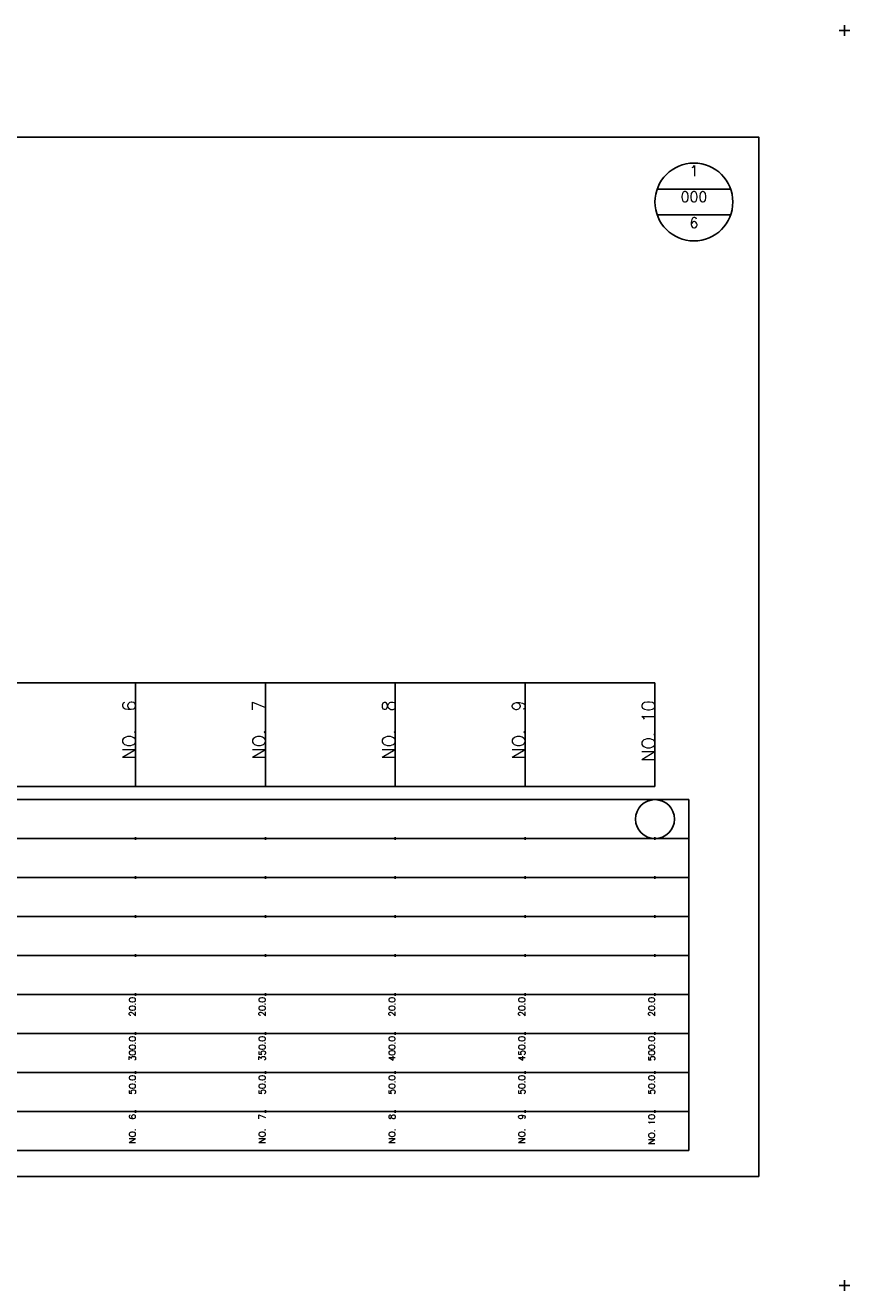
# Model space of a CAD drawing. Extents: x -504 to 685, y -2 to 2900.
# Tile 3 of 12: x 367 to 685, y -2 to 485. Entities that reach past the tile are written whole.
import ezdxf
from ezdxf.enums import TextEntityAlignment as Align

# ---------------------------------------------------------------- set-up
doc = ezdxf.new("R2010")
doc.units = 0
doc.header["$LTSCALE"] = 5
for name, color, linetype in [('BOX', 5, 'CONTINUOUS'), ('DT1', 3, 'CONTINUOUS'), ('DT2', 6, 'CONTINUOUS'), ('LT1', 4, 'CONTINUOUS'), ('ST1', 7, 'CONTINUOUS')]:
    doc.layers.add(name, color=color, linetype=linetype)
doc.styles.add('GHS', font='ROMANS.shx', dxfattribs={"bigfont": 'GHS.shx'})

msp = doc.modelspace()

# ---------------------------------------------------------------- linework, layer by layer
at = {"layer": 'BOX'}
msp.add_lwpolyline([(50, 42), (650, 42), (650, 442), (50, 442), (50, 42)], dxfattribs=at)
at = {"layer": 'LT1'}
for p, q in [((410, 192), (410, 232)), ((460, 192), (460, 232)), ((510, 192), (510, 232)), ((560, 192), (560, 232)), ((610, 192), (610, 232)), ((410, 225.69), (410, 226.69)), ((460, 225.69), (460, 226.69)), ((510, 225.69), (510, 226.69)), ((560, 225.69), (560, 226.69)), ((610, 225.69), (610, 226.69)), ((110, 192), (610, 192)), ((410, 171.5), (410, 172.5)), ((460, 171.5), (460, 172.5)), ((510, 171.5), (510, 172.5)), ((560, 171.5), (560, 172.5)), ((610, 171.5), (610, 172.5)), ((410, 156.5), (410, 157.5)), ((460, 156.5), (460, 157.5)), ((510, 156.5), (510, 157.5)), ((560, 156.5), (560, 157.5)), ((610, 156.5), (610, 157.5)), ((410, 141.5), (410, 142.5)), ((460, 141.5), (460, 142.5)), ((510, 141.5), (510, 142.5)), ((560, 141.5), (560, 142.5)), ((610, 141.5), (610, 142.5)), ((410, 126.5), (410, 127.5)), ((460, 126.5), (460, 127.5)), ((510, 126.5), (510, 127.5)), ((560, 126.5), (560, 127.5)), ((610, 126.5), (610, 127.5)), ((410, 111.5), (410, 112.5)), ((460, 111.5), (460, 112.5)), ((510, 111.5), (510, 112.5)), ((560, 111.5), (560, 112.5)), ((610, 111.5), (610, 112.5)), ((410, 96.5), (410, 97.5)), ((460, 96.5), (460, 97.5)), ((510, 96.5), (510, 97.5)), ((560, 96.5), (560, 97.5)), ((610, 96.5), (610, 97.5)), ((410, 81.5), (410, 82.5)), ((460, 81.5), (460, 82.5)), ((510, 81.5), (510, 82.5)), ((560, 81.5), (560, 82.5)), ((610, 81.5), (610, 82.5)), ((410, 66.5), (410, 67.5)), ((460, 66.5), (460, 67.5)), ((510, 66.5), (510, 67.5)), ((560, 66.5), (560, 67.5)), ((610, 66.5), (610, 67.5))]:
    msp.add_line(p, q, dxfattribs=at)
msp.add_lwpolyline([(110, 232), (160, 232), (210, 232), (260, 232), (310, 232), (360, 232), (410, 232), (460, 232), (510, 232), (560, 232), (610, 232)], dxfattribs=at)
at = {"layer": 'ST1'}
for p, q in [((681, 483), (685, 483)), ((683, 481), (683, 485)), ((80, 187), (623, 187)), ((623, 52), (623, 187)), ((87.5, 172), (623, 172)), ((80, 157), (623, 157)), ((87.5, 142), (623, 142)), ((80, 127), (623, 127)), ((80, 112), (623, 112)), ((80, 97), (623, 97)), ((80, 82), (623, 82)), ((80, 67), (623, 67)), ((80, 52), (623, 52)), ((681, 0), (685, 0)), ((683, -2), (683, 2))]:
    msp.add_line(p, q, dxfattribs=at)
at = {"layer": 'ST1', "linetype": 'CONTINUOUS'}
for p, q in [((639.14, 422), (610.86, 422)), ((639.14, 412), (610.86, 412))]:
    msp.add_line(p, q, dxfattribs=at)
for centre, radius in [((625, 417), 15), ((610, 179.5), 7.5)]:
    msp.add_circle(centre, radius, dxfattribs=at)

# ---------------------------------------------------------------- texts
at = {"layer": 'DT1', "style": 'GHS'}
for s, height, p in [('NO.  6', 5, (410, 225.19)), ('NO.  7', 5, (460, 225.19)), ('NO.  8', 5, (510, 225.19)), ('NO.  9', 5, (560, 225.19)), ('NO. 10', 5, (610, 225.19)), (' 20.0', 2.5, (410, 111)), (' 20.0', 2.5, (460, 111)), (' 20.0', 2.5, (510, 111)), (' 20.0', 2.5, (560, 111)), (' 20.0', 2.5, (610, 111)), ('   300.0', 2.5, (410, 96)), ('   350.0', 2.5, (460, 96)), ('   400.0', 2.5, (510, 96)), ('   450.0', 2.5, (560, 96)), ('   500.0', 2.5, (610, 96)), ('  50.0', 2.5, (410, 81)), ('  50.0', 2.5, (460, 81)), ('  50.0', 2.5, (510, 81)), ('  50.0', 2.5, (560, 81)), ('  50.0', 2.5, (610, 81)), ('NO.  6', 2.5, (410, 66)), ('NO.  7', 2.5, (460, 66)), ('NO.  8', 2.5, (510, 66)), ('NO.  9', 2.5, (560, 66)), ('NO. 10', 2.5, (610, 66))]:
    msp.add_text(s, height=height, rotation=90, dxfattribs=at).set_placement(p, align=Align.RIGHT)
at = {"layer": 'DT2', "linetype": 'CONTINUOUS', "style": 'GHS'}
for s, p in [('1', (625, 427)), ('000', (625, 417)), ('6', (625, 407))]:
    msp.add_text(s, height=4, dxfattribs=at).set_placement(p, align=Align.CENTER)

doc.saveas('drawing.dxf')
